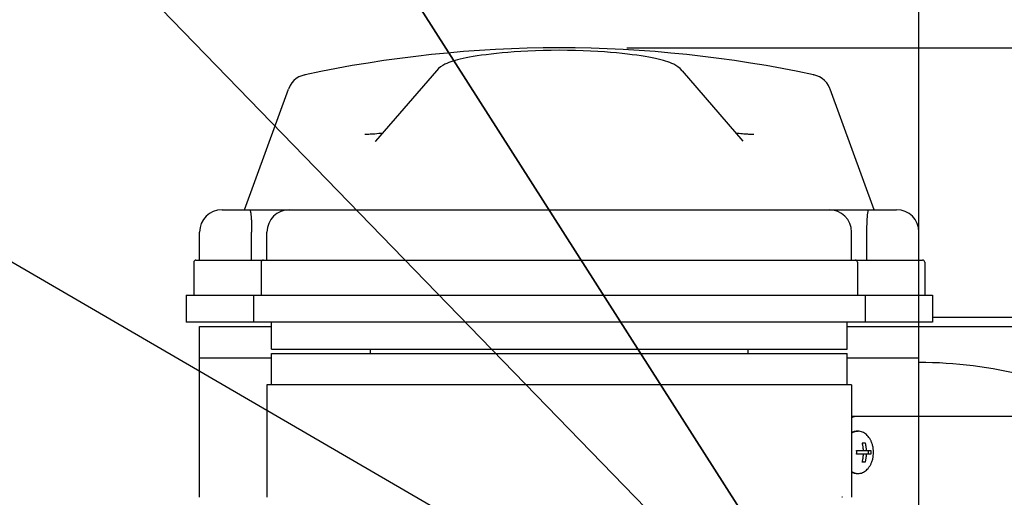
# Model space of a CAD drawing. Header units: millimetres. Extents: x 0 to 594, y 0 to 420.
# Tile 19 of 256: x 108 to 130, y 292 to 303. Entities that reach past the tile are written whole.
import ezdxf

# ---------------------------------------------------------------- set-up
doc = ezdxf.new("R2010")
doc.units = ezdxf.units.MM
doc.header["$LTSCALE"] = 32.67
doc.linetypes.add('CENTER', pattern=[0.6, 0.375, -0.075, 0.075, -0.075])
doc.linetypes.add('PHANTOM', pattern=[0.8, 0.45, -0.05, 0.1, -0.05, 0.1, -0.05])
doc.layers.get('0').update_dxf_attribs({"linetype": 'CONTINUOUS'})
for name, color, linetype in [('CRV', 7, 'CONTINUOUS'), ('DEFAULT_1', 7, 'CENTER'), ('DRIV_DIM', 7, 'CONTINUOUS')]:
    doc.layers.add(name, color=color, linetype=linetype)
doc.styles.get("Standard").update_dxf_attribs({"font": 'txt', "width": 0.8})
doc.dimstyles.new('DIMSTYLE_1', dxfattribs={"dimtxt": 3.8, "dimasz": 1.8, "dimexe": 0.18, "dimexo": 0.0625, "dimgap": 0.09, "dimtad": 1, "dimdec": 3, "dimlfac": 10, "dimdsep": 46, "dimtxsty": 'STANDARD', "dimblk": 'OPEN', "dimblk1": 'OPEN', "dimblk2": 'OPEN', "dimcen": 0.09, "dimadec": 0, "dimazin": 0, "dimtp": 0.001, "dimtm": 0.001, "dimtfac": 1, "dimtdec": 3, "dimtofl": 0, "dimtmove": 0, "dimatfit": 3, "dimldrblk": 'OPEN', "dimfxl": 1, "dimtolj": 1, "dimarcsym": 0})
doc.dimstyles.new('DIMSTYLE_2', dxfattribs={"dimtxt": 3.8, "dimasz": 1.8, "dimexe": 0.18, "dimexo": 0.0625, "dimgap": 0.09, "dimtad": 1, "dimdec": 3, "dimlfac": 10, "dimdsep": 46, "dimtxsty": 'STANDARD', "dimblk": 'OPEN', "dimblk1": 'OPEN', "dimblk2": 'OPEN', "dimcen": 0.09, "dimadec": 0, "dimazin": 0, "dimtp": 0.001, "dimtm": 0.001, "dimtfac": 1, "dimtdec": 3, "dimtofl": 0, "dimtmove": 0, "dimatfit": 3, "dimldrblk": 'OPEN', "dimfxl": 1, "dimtolj": 1, "dimarcsym": 0})
doc.dimstyles.new('DIMSTYLE_3', dxfattribs={"dimtxt": 3.8, "dimasz": 1.8, "dimexe": 0.18, "dimexo": 0.0625, "dimgap": 0.09, "dimtad": 1, "dimdec": 1, "dimlfac": 10, "dimdsep": 46, "dimtxsty": 'STANDARD', "dimblk": 'OPEN', "dimblk1": 'OPEN', "dimblk2": 'OPEN', "dimcen": 0.09, "dimadec": 0, "dimazin": 0, "dimtp": 0.1, "dimtm": 0.1, "dimtfac": 1, "dimtdec": 1, "dimtofl": 0, "dimtmove": 0, "dimatfit": 3, "dimldrblk": 'OPEN', "dimfxl": 1, "dimtolj": 1, "dimarcsym": 0})
doc.dimstyles.new('DIMSTYLE_4', dxfattribs={"dimtxt": 3.8, "dimasz": 1.8, "dimexe": 0.18, "dimexo": 0.0625, "dimgap": 0.09, "dimtad": 1, "dimdec": 3, "dimlfac": 10, "dimdsep": 46, "dimtxsty": 'STANDARD', "dimblk": 'OPEN', "dimblk1": 'OPEN', "dimblk2": 'OPEN', "dimcen": 0.09, "dimadec": 0, "dimazin": 0, "dimtp": 0.5, "dimtm": 0.5, "dimtfac": 1, "dimtdec": 3, "dimtofl": 0, "dimtmove": 0, "dimatfit": 3, "dimldrblk": 'OPEN', "dimfxl": 1, "dimtolj": 1, "dimarcsym": 0})

# ---------------------------------------------------------------- blocks, each defined once
blk = doc.blocks.new('_OPEN')
at = {"color": 0, "linetype": 'BYBLOCK'}
for p, q in [((0, 0), (-1, 0.342)), ((-1, -0.342), (0, 0)), ((-1, 0), (0, 0))]:
    blk.add_line(p, q, dxfattribs=at)
blk = doc.blocks.new('*D10')
at = {"layer": 'DRIV_DIM', "color": 2, "linetype": 'CONTINUOUS'}
blk.add_line((50.856, 330.544), (127.936, 285.704), dxfattribs=at)
at = {"layer": 'DRIV_DIM', "color": 2, "linetype": 'CONTINUOUS', "xscale": 1.8, "yscale": 1.8, "zscale": 1.8, "rotation": 149.812569}
blk.add_blockref('_OPEN', (50.856, 330.544), dxfattribs=at)
at = {"layer": 'DRIV_DIM', "color": 2, "linetype": 'CONTINUOUS', "width": 0.8}
for s, p in [('R', (50.525, 331.835)), ('891.741', (53.153, 330.306))]:
    blk.add_text(s, height=3.8, rotation=-30.1874, dxfattribs=at).set_placement(p)
blk = doc.blocks.new('*D11')
at = {"layer": 'DRIV_DIM', "color": 2, "linetype": 'CONTINUOUS'}
for p, q in [((127.936, 285.704), (38.309, 378.093)), ((60.274, 355.451), (127.936, 285.704))]:
    blk.add_line(p, q, dxfattribs=at)
at = {"layer": 'DRIV_DIM', "color": 2, "linetype": 'CONTINUOUS', "xscale": 1.8, "yscale": 1.8, "zscale": 1.8, "rotation": 134.130903}
blk.add_blockref('_OPEN', (60.274, 355.451), dxfattribs=at)
at = {"layer": 'DRIV_DIM', "color": 2, "linetype": 'CONTINUOUS', "width": 0.8}
for s, p in [('R', (38.991, 378.754)), ('971.741', (41.108, 376.572))]:
    blk.add_text(s, height=3.8, rotation=-45.8691, dxfattribs=at).set_placement(p)
blk = doc.blocks.new('*D12')
at = {"layer": 'DRIV_DIM', "color": 2, "linetype": 'CONTINUOUS'}
for p, q in [((127.936, 285.704), (102.419, 325.713)), ((113.314, 308.63), (127.936, 285.704))]:
    blk.add_line(p, q, dxfattribs=at)
at = {"layer": 'DRIV_DIM', "color": 2, "linetype": 'CONTINUOUS', "xscale": 1.8, "yscale": 1.8, "zscale": 1.8, "rotation": 122.530207}
blk.add_blockref('_OPEN', (113.314, 308.63), dxfattribs=at)
at = {"layer": 'DRIV_DIM', "color": 2, "linetype": 'CONTINUOUS', "width": 0.8}
for s, p in [('R', (103.219, 326.224)), ('271.9', (104.854, 323.661))]:
    blk.add_text(s, height=3.8, rotation=-57.4698, dxfattribs=at).set_placement(p)
blk = doc.blocks.new('*D14')
at = {"layer": 'DRIV_DIM', "color": 2, "linetype": 'CONTINUOUS'}
for p, q in [((129.414, 285.965), (190.84, 296.796)), ((126.436, 285.704), (64.062, 285.704))]:
    blk.add_line(p, q, dxfattribs=at)
for points in [[(187.927, 298.101), (188.87, 296.449), (189.137, 298.332)], [(65.473, 287.513), (66.062, 285.704), (66.704, 287.495)]]:
    blk.add_lwpolyline(points, dxfattribs=at)
for start, end in [(10, 95), (95, 180)]:
    blk.add_arc((127.936, 285.704), 61.874, start, end, dxfattribs=at)
at = {"layer": 'DRIV_DIM', "color": 2, "linetype": 'CONTINUOUS', "width": 0.766667}
blk.add_text('170%%d', height=3.8, rotation=11.5621, dxfattribs=at).set_placement((109.379, 347.344))
blk = doc.blocks.new('*D21')
at = {"layer": 'DRIV_DIM', "color": 2, "linetype": 'CONTINUOUS'}
for p, q in [((127.936, 287.204), (127.936, 320.762)), ((144.266, 294.204), (144.266, 320.762)), ((127.936, 318.762), (136.101, 318.762)), ((144.266, 318.762), (136.101, 318.762))]:
    blk.add_line(p, q, dxfattribs=at)
at = {"layer": 'DRIV_DIM', "color": 2, "linetype": 'CONTINUOUS', "xscale": 1.8, "yscale": 1.8, "zscale": 1.8, "rotation": 180}
blk.add_blockref('_OPEN', (127.936, 318.762), dxfattribs=at)
at = {"layer": 'DRIV_DIM', "color": 2, "linetype": 'CONTINUOUS', "xscale": 1.8, "yscale": 1.8, "zscale": 1.8}
blk.add_blockref('_OPEN', (144.266, 318.762), dxfattribs=at)
at = {"layer": 'DRIV_DIM', "color": 2, "linetype": 'CONTINUOUS', "width": 0.8}
blk.add_text('163.3', height=3.8, dxfattribs=at).set_placement((128.346, 319.712))
blk = doc.blocks.new('*D33')
at = {"layer": 'DRIV_DIM', "color": 2, "linetype": 'CONTINUOUS'}
for p, q in [((121.436, 302.204), (215.593, 302.204)), ((213.593, 302.204), (213.593, 285.704)), ((213.593, 269.204), (213.593, 285.704)), ((121.436, 269.204), (215.593, 269.204))]:
    blk.add_line(p, q, dxfattribs=at)
at = {"layer": 'DRIV_DIM', "color": 2, "linetype": 'CONTINUOUS', "xscale": 1.8, "yscale": 1.8, "zscale": 1.8}
for p, rotation in [((213.593, 302.204), 90), ((213.593, 269.204), 270)]:
    blk.add_blockref('_OPEN', p, dxfattribs=dict(at, rotation=rotation))
at = {"layer": 'DRIV_DIM', "color": 2, "linetype": 'CONTINUOUS', "width": 0.8}
blk.add_text('330', height=3.8, rotation=90, dxfattribs=at).set_placement((212.643, 280.32))

msp = doc.modelspace()

# ---------------------------------------------------------------- linework, layer by layer
at = {"color": 7, "linetype": 'CONTINUOUS'}
for p, q in [((114.27774, 301.60468), (114.28256, 301.60571)), ((117.20417, 301.69644), (115.85093, 300.12727)), ((122.66858, 301.69644), (124.02182, 300.12727)), ((125.59018, 301.60571), (125.595, 301.60468)), ((112.93637, 298.6043), (113.91301, 301.2876)), ((113.91944, 301.30424), (113.91272, 301.2868)), ((126.93637, 298.6043), (125.95973, 301.2876)), ((115.85088, 300.12722), (115.85083, 300.12716)), ((124.02191, 300.12716), (124.02186, 300.12722)), ((112.43638, 298.6043), (127.43637, 298.6043)), ((111.93637, 297.4843), (111.93637, 298.1043)), ((113.09471, 297.4843), (113.09471, 298.1043)), ((113.43637, 297.4843), (113.43637, 298.1043)), ((126.43637, 297.4843), (126.43637, 298.1043)), ((126.77804, 297.4843), (126.77804, 298.1043)), ((127.93637, 297.4843), (127.93637, 298.1043)), ((111.80637, 297.4343), (111.80637, 296.7043)), ((111.85637, 297.4843), (128.01637, 297.4843)), ((113.30637, 297.4343), (113.30637, 296.7043)), ((126.56637, 297.4343), (126.56637, 296.7043)), ((128.06637, 297.4343), (128.06637, 296.7043)), ((111.63637, 296.7043), (111.63637, 296.1043)), ((111.63637, 296.7043), (128.23637, 296.7043)), ((113.13637, 296.7043), (113.13637, 296.1043)), ((126.73637, 296.7043), (126.73637, 296.1043)), ((128.23637, 296.7043), (128.23637, 296.1043)), ((128.23637, 296.1043), (111.63637, 296.1043)), ((113.53637, 295.5043), (113.53637, 296.1043)), ((126.33637, 295.5043), (126.33637, 296.1043)), ((131.43637, 296.2043), (128.23637, 296.2043)), ((111.93637, 292.2043), (111.93637, 296.0043)), ((111.93639, 296.0043), (113.53637, 296.0043)), ((126.33637, 296.0043), (137.43637, 296.0043)), ((127.93637, 294.0043), (127.93637, 296.0043)), ((113.53637, 295.5043), (126.33637, 295.5043)), ((113.53637, 294.7043), (113.53637, 295.4043)), ((113.53639, 295.4043), (126.33636, 295.4043)), ((115.73637, 295.4043), (115.73637, 295.5043)), ((124.13637, 295.4043), (124.13637, 295.5043)), ((126.33637, 294.7043), (126.33637, 295.4043)), ((111.93639, 295.3043), (113.53637, 295.3043)), ((126.33637, 295.3043), (127.93636, 295.3043)), ((113.43637, 294.7043), (113.43637, 292.2043)), ((126.43637, 294.7043), (113.43637, 294.7043)), ((126.43637, 294.7043), (126.43637, 292.2043)), ((132.74824, 294.0043), (126.43637, 294.0043)), ((126.5625, 293.6743), (126.58228, 293.6743)), ((126.54954, 293.2473), (126.86246, 293.2473)), ((126.67471, 293.4193), (126.73729, 293.4193)), ((126.67952, 293.4193), (126.67952, 293.3994)), ((126.80469, 293.2473), (126.80469, 293.1613)), ((126.86246, 293.1613), (126.54954, 293.1613)), ((126.67952, 293.00921), (126.67952, 292.9893)), ((126.73729, 292.9893), (126.67471, 292.9893)), ((126.5625, 292.7343), (126.58228, 292.7343))]:
    msp.add_line(p, q, dxfattribs=at)
for points in [[(122.66869, 301.6963), (122.62248, 301.74378), (122.57542, 301.78237), (122.52873, 301.81364), (122.48342, 301.83892), (122.43933, 301.85985), (122.39527, 301.87798), (122.34993, 301.8944), (122.30226, 301.90979), (122.25156, 301.92455), (122.19726, 301.93891), (122.13852, 301.95313), (122.07472, 301.96731), (122.00532, 301.98153), (121.92983, 301.9958), (121.84785, 302.0101), (121.75909, 302.02438), (121.66339, 302.03854), (121.56064, 302.05247), (121.45082, 302.06606), (121.33398, 302.07916), (121.21001, 302.09165), (121.07845, 302.10342), (120.93878, 302.11434), (120.7905, 302.12423), (120.63318, 302.13289), (120.46718, 302.14006), (120.29433, 302.14543), (120.11679, 302.14875), (119.93687, 302.14988), (119.75693, 302.14876), (119.57935, 302.14545), (119.40644, 302.1401), (119.24035, 302.13293), (119.08294, 302.12427), (118.93457, 302.11438), (118.79483, 302.10346), (118.6632, 302.0917), (118.53918, 302.07921), (118.42228, 302.0661), (118.31241, 302.05251), (118.20962, 302.03857), (118.11387, 302.02441), (118.02508, 302.01013), (117.94306, 301.99582), (117.86754, 301.98155), (117.7981, 301.96733), (117.73429, 301.95314), (117.67553, 301.93893), (117.62122, 301.92456), (117.57051, 301.9098), (117.52283, 301.89441), (117.47748, 301.87798), (117.43342, 301.85985), (117.38933, 301.83892), (117.34402, 301.81364), (117.29732, 301.78237), (117.25026, 301.74378), (117.20406, 301.6963)], [(114.27778, 301.60469), (114.21106, 301.58546), (114.14764, 301.55716), (114.08873, 301.52034), (114.0355, 301.47571), (113.98897, 301.42413), (113.95003, 301.36661), (113.91944, 301.30424)], [(125.96002, 301.2868), (125.95331, 301.30424), (125.92272, 301.3666), (125.88378, 301.42413), (125.83725, 301.47571), (125.78402, 301.52034), (125.72512, 301.55716), (125.66169, 301.58545), (125.59497, 301.60469)], [(116.00257, 300.30311), (115.97752, 300.30057), (115.92623, 300.29566), (115.87875, 300.29143), (115.83513, 300.28787), (115.79539, 300.28495), (115.75955, 300.28265), (115.72761, 300.28095), (115.69955, 300.2798), (115.67538, 300.27915), (115.65505, 300.27895), (115.63854, 300.27912), (115.62587, 300.27954), (115.61713, 300.28009), (115.61253, 300.28054), (115.612, 300.28061)], [(124.26084, 300.28062), (124.26073, 300.2806), (124.25779, 300.28028), (124.25133, 300.27979), (124.24178, 300.27933), (124.22944, 300.27903), (124.2145, 300.27896), (124.19708, 300.27916), (124.17726, 300.27967), (124.15509, 300.2805), (124.13063, 300.28168), (124.10388, 300.28322), (124.07489, 300.28512), (124.04368, 300.2874), (124.01025, 300.29007), (123.9746, 300.29312), (123.93675, 300.29657), (123.89671, 300.30042), (123.87019, 300.3031)], [(115.85089, 300.12722), (115.84533, 300.12129), (115.84236, 300.11858)], [(126.23306, 292.2043), (126.22185, 292.20626), (126.21693, 292.20848)]]:
    msp.add_lwpolyline(points, dxfattribs=at)
for centre, radius, start, end in [((119.93637, 275.2043), 27, 77.912786, 102.087214), ((119.93637, 275.2043), 27, 102.088747, 102.089163), ((119.93637, 275.2043), 27, 77.902321, 77.911253), ((112.43637, 298.1043), 0.5, 90, 180), ((113.93637, 298.1043), 0.5, 90, 180), ((125.93637, 298.1043), 0.5, 0, 90), ((127.43637, 298.1043), 0.5, 0, 90), ((111.85637, 297.4343), 0.05, 90, 180), ((113.35637, 297.4343), 0.05, 90, 180), ((126.51637, 297.4343), 0.05, 0, 90), ((128.01637, 297.4343), 0.05, 0, 90), ((127.93637, 285.7043), 9.5, 60.889633, 90)]:
    msp.add_arc(centre, radius, start, end, dxfattribs=at)
for points, knots in [([(113.04812, 298.6043), (113.05055, 298.6043), (113.05623, 298.59999), (113.06105, 298.5894), (113.06607, 298.57392), (113.07044, 298.55371), (113.07454, 298.52914), (113.07823, 298.50051), (113.08157, 298.46816), (113.08453, 298.43252), (113.0871, 298.39405), (113.08928, 298.35354), (113.09106, 298.31193), (113.09245, 298.27003), (113.09349, 298.22802), (113.09421, 298.18612), (113.09462, 298.14484), (113.09471, 298.11763), (113.09471, 298.1043)], [0, 0, 0, 0, 0.014379, 0.03704982, 0.06918155, 0.11008767, 0.15916016, 0.21629383, 0.2806408, 0.35129232, 0.42759316, 0.5084209, 0.59099188, 0.67363711, 0.7561168, 0.83923186, 0.92124495, 1, 1, 1, 1]), ([(126.77804, 298.1043), (126.77804, 298.11764), (126.77813, 298.14486), (126.77854, 298.18615), (126.77926, 298.22806), (126.7803, 298.27007), (126.78169, 298.31199), (126.78347, 298.3536), (126.78565, 298.39412), (126.78822, 298.43258), (126.79118, 298.46821), (126.79452, 298.50054), (126.79821, 298.52916), (126.80231, 298.55372), (126.80667, 298.57392), (126.8117, 298.5894), (126.81651, 298.59999), (126.8222, 298.6043), (126.82463, 298.6043)], [0, 0, 0, 0, 0.0787795, 0.16081841, 0.24395499, 0.32645129, 0.40911764, 0.49171882, 0.57256556, 0.64883918, 0.71945487, 0.78376777, 0.84087403, 0.8899279, 0.93082486, 0.96295257, 0.98562169, 1, 1, 1, 1]), ([(126.5625, 294.0043), (126.54128, 294.0043), (126.49814, 293.99905), (126.45692, 293.98367), (126.43687, 293.97356), (126.43628, 293.97326)], [0, 0, 0, 0, 0.48616789, 0.9849106, 1, 1, 1, 1]), ([(126.5626, 293.67352), (126.55287, 293.67275), (126.52668, 293.66913), (126.48483, 293.6565), (126.4533, 293.64021), (126.43751, 293.63013), (126.43618, 293.62927)], [0, 0, 0, 0, 0.21625737, 0.58456136, 0.96477246, 1, 1, 1, 1]), ([(126.5625, 293.6743), (126.54815, 293.6743), (126.51921, 293.67178), (126.4766, 293.66053), (126.44954, 293.64836), (126.43636, 293.64118)], [0, 0, 0, 0, 0.32687301, 0.65822433, 1, 1, 1, 1]), ([(126.88253, 293.42941), (126.87865, 293.4392), (126.8664, 293.4676), (126.84232, 293.51207), (126.80787, 293.55971), (126.76877, 293.6002), (126.72578, 293.63271), (126.67973, 293.6565), (126.63157, 293.67103), (126.59858, 293.6743), (126.58228, 293.6743)], [0, 0, 0, 0, 0.07680238, 0.2255437, 0.36823199, 0.50459884, 0.63488619, 0.75989785, 0.88099452, 1, 1, 1, 1]), ([(126.88253, 292.9792), (126.89205, 293.00316), (126.90814, 293.05263), (126.92261, 293.12911), (126.92721, 293.20655), (126.92207, 293.28316), (126.90755, 293.35792), (126.89182, 293.40602), (126.88253, 293.42941)], [0, 0, 0, 0, 0.16786751, 0.3376293, 0.50540186, 0.67150999, 0.83619243, 1, 1, 1, 1]), ([(126.54954, 293.1613), (126.55003, 293.17086), (126.55069, 293.18996), (126.55069, 293.21864), (126.55003, 293.23775), (126.54954, 293.2473)], [0, 0, 0, 0, 0.33354713, 0.66645287, 1, 1, 1, 1]), ([(126.70059, 293.2473), (126.70036, 293.25187), (126.69983, 293.26139), (126.69875, 293.27625), (126.69729, 293.29235), (126.69538, 293.30975), (126.69291, 293.32857), (126.68977, 293.34889), (126.6858, 293.37085), (126.68084, 293.39454), (126.6769, 293.41085), (126.67471, 293.4193)], [0, 0, 0, 0, 0.07872342, 0.16410971, 0.25666057, 0.35694047, 0.46558553, 0.58334052, 0.71107983, 0.84966592, 1, 1, 1, 1]), ([(126.73729, 293.4193), (126.73948, 293.41085), (126.74343, 293.39454), (126.74839, 293.37085), (126.75235, 293.34889), (126.7555, 293.32857), (126.75796, 293.30975), (126.75988, 293.29235), (126.76133, 293.27625), (126.76241, 293.26139), (126.76295, 293.25187), (126.76317, 293.2473)], [0, 0, 0, 0, 0.15033408, 0.28892017, 0.41665948, 0.53441447, 0.64305953, 0.74333943, 0.83589029, 0.92127658, 1, 1, 1, 1]), ([(126.86246, 293.2473), (126.86296, 293.23775), (126.86362, 293.21864), (126.86362, 293.18996), (126.86296, 293.17086), (126.86246, 293.1613)], [0, 0, 0, 0, 0.33354713, 0.66645287, 1, 1, 1, 1]), ([(126.67471, 292.9893), (126.6769, 292.99775), (126.68084, 293.01407), (126.6858, 293.03776), (126.68977, 293.05971), (126.69291, 293.08004), (126.69538, 293.09885), (126.69729, 293.11626), (126.69875, 293.13235), (126.69983, 293.14722), (126.70036, 293.15674), (126.70059, 293.1613)], [0, 0, 0, 0, 0.15033408, 0.28892017, 0.41665948, 0.53441447, 0.64305953, 0.74333943, 0.83589029, 0.92127658, 1, 1, 1, 1]), ([(126.76317, 293.1613), (126.76295, 293.15674), (126.76241, 293.14722), (126.76133, 293.13235), (126.75988, 293.11626), (126.75796, 293.09885), (126.7555, 293.08004), (126.75235, 293.05971), (126.74839, 293.03776), (126.74343, 293.01407), (126.73948, 292.99775), (126.73729, 292.9893)], [0, 0, 0, 0, 0.07872342, 0.16410971, 0.25666057, 0.35694047, 0.46558553, 0.58334052, 0.71107983, 0.84966592, 1, 1, 1, 1]), ([(126.43618, 292.77934), (126.43751, 292.77847), (126.4533, 292.76839), (126.48483, 292.7521), (126.52668, 292.73948), (126.55287, 292.73586), (126.5626, 292.73509)], [0, 0, 0, 0, 0.03522754, 0.41543864, 0.78374263, 1, 1, 1, 1]), ([(126.58228, 292.7343), (126.59858, 292.7343), (126.63157, 292.73757), (126.67973, 292.7521), (126.72578, 292.7759), (126.76877, 292.8084), (126.80787, 292.8489), (126.84232, 292.89653), (126.8664, 292.94101), (126.87865, 292.96941), (126.88253, 292.97919)], [0, 0, 0, 0, 0.11900548, 0.24010215, 0.36511381, 0.49540116, 0.63176801, 0.7744563, 0.92319762, 1, 1, 1, 1]), ([(126.43636, 292.76743), (126.44954, 292.76024), (126.4766, 292.74807), (126.51921, 292.73682), (126.54815, 292.7343), (126.5625, 292.7343)], [0, 0, 0, 0, 0.34177567, 0.67312699, 1, 1, 1, 1])]:
    msp.add_open_spline(points, degree=3, knots=knots, dxfattribs=at)
for points in [[(126.58228, 293.6743), (126.57572, 293.6743), (126.56915, 293.67404), (126.5626, 293.67352)], [(126.5626, 292.73509), (126.56915, 292.73457), (126.57572, 292.7343), (126.58228, 292.7343)]]:
    msp.add_open_spline(points, degree=3, dxfattribs=at)
at = {"layer": 'CRV', "color": 8, "linetype": 'PHANTOM'}
for radius, end in [(97.1741, 350), (89.1741, 350), (27.1916, 162.226599)]:
    msp.add_arc((127.93637, 285.7043), radius, 10, end, dxfattribs=at)
at = {"layer": 'DEFAULT_1', "color": 2, "linetype": 'CENTER'}
for p, q in [((127.93637, 298.1043), (127.93637, 356.44704)), ((127.93637, 296.0043), (127.93637, 297.4843)), ((127.93637, 285.7043), (127.93637, 294.0043))]:
    msp.add_line(p, q, dxfattribs=at)

# ---------------------------------------------------------------- dimensions: what is measured, and where the dimension line sits
at = {"layer": 'DRIV_DIM', "color": 2, "linetype": 'CONTINUOUS'}
for mpoint, dimstyle, picture, middle in [((60.27404, 355.4511), 'DIMSTYLE_2', '*D11', (48.82165, 371.34936)), ((50.85561, 330.54375), 'DIMSTYLE_2', '*D10', (61.99133, 327.36301)), ((113.31425, 308.62976), 'DIMSTYLE_3', '*D12', (109.7256, 319.55617))]:
    dim = msp.add_radius_dim(center=(127.93637, 285.7043), mpoint=mpoint, dimstyle=dimstyle, dxfattribs=at)
    dim.commit()
    dim.dimension.update_dxf_attribs({"geometry": picture, "text_midpoint": middle, "dimtype": 164})
dim = msp.add_angular_dim_2l(base=(122.54369, 347.34296), line1=((129.41358, 285.96478), (190.84009, 296.79593)), line2=((64.06226, 285.7043), (126.43637, 285.7043)), dimstyle='DIMSTYLE_4', dxfattribs=at)
dim.commit()
dim.dimension.update_dxf_attribs({"geometry": '*D14', "text_midpoint": (114.7064, 350.3731), "dimtype": 162})
dim = msp.add_linear_dim(base=(144.26637, 318.76159), p1=(127.93637, 287.2043), p2=(144.26637, 294.2043), dimstyle='DIMSTYLE_1', dxfattribs=at)
dim.commit()
dim.dimension.update_dxf_attribs({"geometry": '*D21', "text_midpoint": (135.94592, 321.61159), "dimtype": 160})
dim = msp.add_linear_dim(base=(213.5931, 269.2043), p1=(121.43637, 302.2043), p2=(121.43637, 269.2043), angle=270, dimstyle='DIMSTYLE_1', dxfattribs=at)
dim.commit()
dim.dimension.update_dxf_attribs({"geometry": '*D33', "text_midpoint": (210.7431, 284.8801), "dimtype": 160})

doc.saveas('drawing.dxf')
